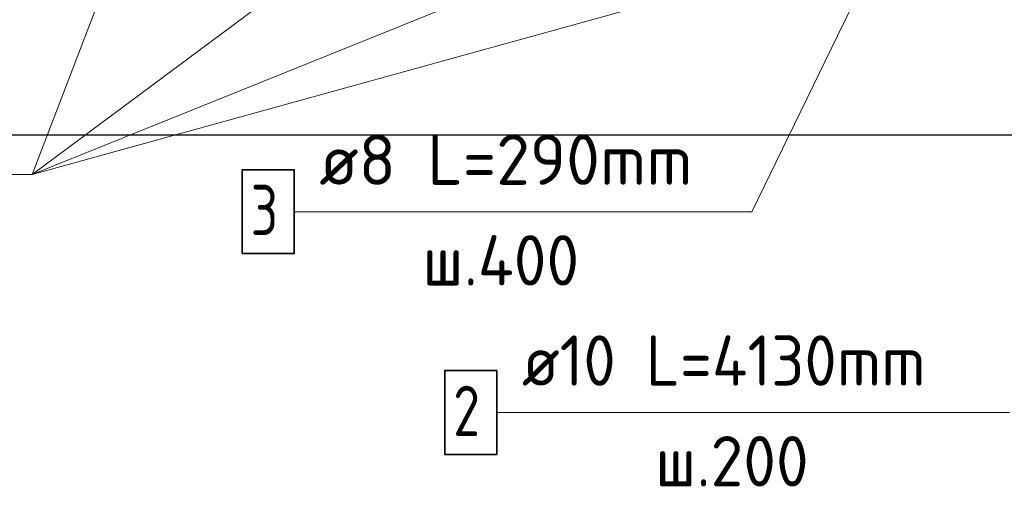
# Model space of a CAD drawing. Header units: millimetres. Extents: x -2995 to 47287, y -2809 to 58122.
# Tile 115 of 143: x 33371 to 34154, y 51398 to 51770. Entities that reach past the tile are written whole.
import ezdxf

# ---------------------------------------------------------------- set-up
doc = ezdxf.new("R2010")
doc.units = ezdxf.units.MM
doc.layers.add('Standard', color=7, linetype='Continuous', lineweight=25)
doc.layers.add('Арм.стержн. вертикальными 1', color=22, linetype='Continuous', lineweight=35)
doc.layers.add('Арм.стержн. вертикальными 2', color=7, linetype='Continuous', lineweight=35, true_color=0x006e00)
doc.layers.add('Арм.стержн.Стяжки', color=7, linetype='Continuous', lineweight=35, true_color=0x501e0f)
doc.styles.add('ISOCPEUR', font='ISOCPEUR')

msp = doc.modelspace()

# ---------------------------------------------------------------- linework, layer by layer
at = {"layer": 'Standard', "color": 7, "linetype": 'Continuous', "lineweight": 25, "transparency": 33554687}
msp.add_lwpolyline([(33293.31, 51678.55), (35293.31, 51678.55), (35293.31, 52078.55), (33293.31, 52078.55), (33293.31, 51678.55)], dxfattribs=at)
at = {"layer": 'Арм.стержн. вертикальными 1', "color": 7, "linetype": 'Continuous', "lineweight": 13, "transparency": 33554687}
msp.add_line((33750.16, 51457.82), (34158.16, 51457.82), dxfattribs=at)
at = {"layer": 'Арм.стержн. вертикальными 1', "color": 7, "linetype": 'Continuous', "lineweight": 35, "transparency": 33554687}
msp.add_lwpolyline([(33708.82, 51424.49), (33750.16, 51424.49), (33750.16, 51491.15), (33708.82, 51491.15), (33708.82, 51424.49)], dxfattribs=at)
at = {"layer": 'Арм.стержн. вертикальными 2', "color": 7, "linetype": 'Continuous', "lineweight": 13, "transparency": 33554687}
for p, q in [((33380.59, 51646.96), (33448.31, 51823.55)), ((33380.59, 51646.96), (33817.56, 51823.04)), ((33380.59, 51646.96), (33617.56, 51823.04)), ((33380.59, 51646.96), (34017.56, 51823.04)), ((32964.59, 51646.96), (33380.59, 51646.96))]:
    msp.add_line(p, q, dxfattribs=at)
at = {"layer": 'Арм.стержн.Стяжки', "color": 7, "linetype": 'Continuous', "lineweight": 13, "transparency": 33554687}
for p, q in [((33952.96, 51617.46), (34043.31, 51802.55)), ((33588.96, 51617.46), (33952.96, 51617.46))]:
    msp.add_line(p, q, dxfattribs=at)
at = {"layer": 'Арм.стержн.Стяжки', "color": 7, "linetype": 'Continuous', "lineweight": 35, "transparency": 33554687}
msp.add_lwpolyline([(33547.63, 51584.13), (33588.96, 51584.13), (33588.96, 51650.8), (33547.63, 51650.8), (33547.63, 51584.13)], dxfattribs=at)

# ---------------------------------------------------------------- texts
at = {"layer": 'Арм.стержн. вертикальными 1', "color": 7, "linetype": 'Continuous', "lineweight": 25, "transparency": 33554687, "char_height": 40, "attachment_point": 7, "style": 'ISOCPEUR'}
for s, insert, width in [('\\W0.94;ø10 L=4130mm ', (33770.16, 51479.15), 386.6351), ('\\W0.78;2', (33715.49, 51439.15), 43.5208), ('\\W0.95;ш.200 ', (33876.16, 51399.15), 174.9327)]:
    msp.add_mtext(s, dxfattribs=dict(at, insert=insert, width=width))
at = {"layer": 'Арм.стержн.Стяжки', "color": 7, "linetype": 'Continuous', "lineweight": 25, "transparency": 33554687, "char_height": 40, "attachment_point": 7, "style": 'ISOCPEUR'}
for s, insert, width in [('\\W0.98;ø8 L=290mm ', (33608.96, 51638.8), 343.3686), ('\\W0.78;3', (33554.29, 51598.8), 43.521), ('\\W0.95;ш.400 ', (33690.96, 51558.8), 178.9646)]:
    msp.add_mtext(s, dxfattribs=dict(at, insert=insert, width=width))

doc.saveas('drawing.dxf')
